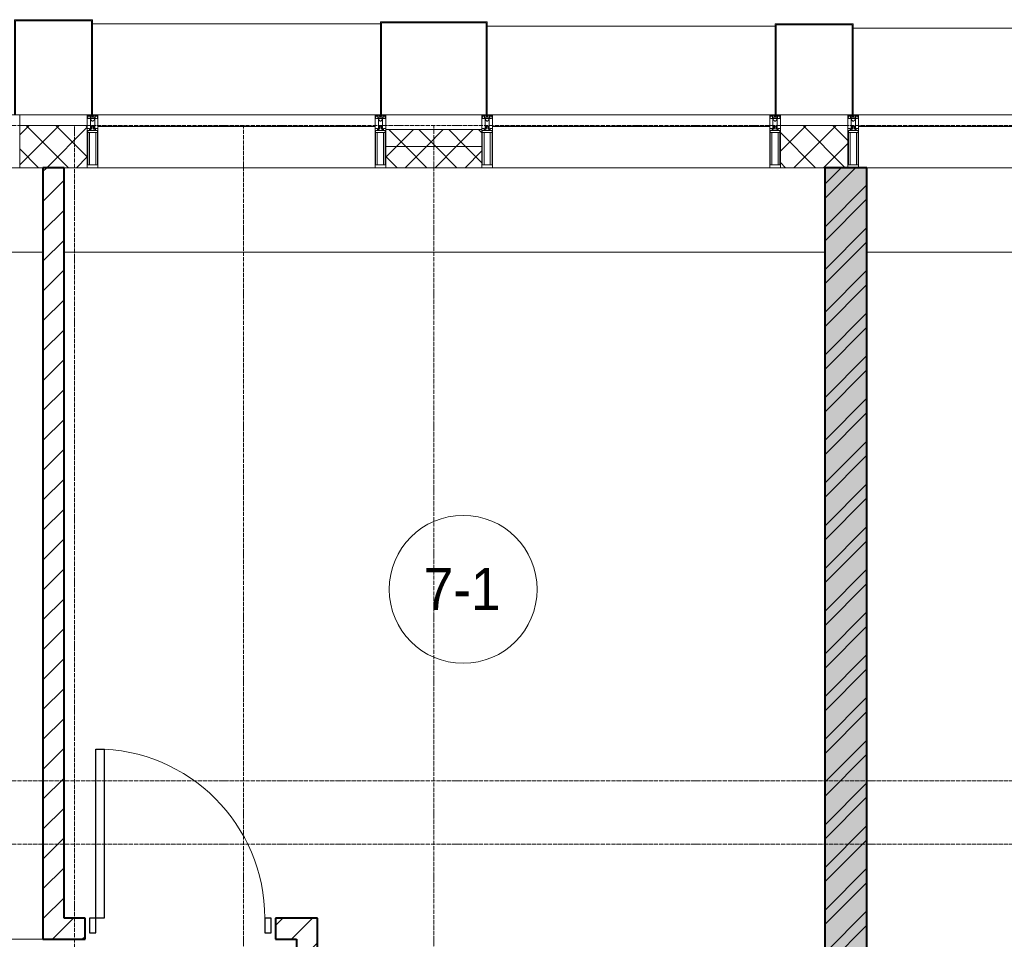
# Model space of a CAD drawing. Header units: millimetres. Extents: x 5617 to 109543, y 7718 to 202726.
# Tile 61 of 84: x 52854 to 57514, y 29250 to 33600. Entities that reach past the tile are written whole.
import ezdxf

# ---------------------------------------------------------------- set-up
doc = ezdxf.new("R2010")
doc.units = ezdxf.units.MM
doc.linetypes.add('ADSK_Линия сетки', pattern=[25, 20, -2.5, 0, -2.5])
doc.linetypes.add('Линия сетки', pattern=[25, 20, -2.5, 0, -2.5])
for name, color, linetype, lineweight in [('Двери', 7, 'Continuous', 18), ('Импосты витража', 7, 'Continuous', 18), ('Колонны', 7, 'Continuous', 18), ('Марки помещений', 7, 'Continuous', 20), ('Оси', 7, 'Continuous', 9), ('Панели витража', 7, 'Continuous', 18), ('Перекрытия', 7, 'Continuous', 18), ('Стены', 7, 'Continuous', 18), ('Стены разрез', 7, 'Continuous', 40), ('Стены штриховка', 7, 'Continuous', 40), ('Элементы узлов', 7, 'Continuous', 18)]:
    doc.layers.add(name, color=color, linetype=linetype, lineweight=lineweight)
doc.styles.add('Arial_3', font='arial.ttf', dxfattribs={"width": 0.9, "height": 200})
pattern_1 = [(45, (0, 0), (-70.71068, 70.71068), [])]
pattern_2 = [(45, (0, 0), (-70.71068, 70.71068), []), (135, (0, 0), (-70.71068, -70.71068), [])]

# ---------------------------------------------------------------- blocks, each defined once
blk = doc.blocks.new('A_DOR_Door - Вн_3_Одинарная_900x2100-2975902-МКСС_К4_L16_54_900_')
at = {"layer": 'Двери', "color": 253, "lineweight": 30, "true_color": 0xaaaaaa}
for p, q in [((-400, 50), (-400, 850)), ((-400, 850), (-360, 850)), ((-400, 50), (-400, 850)), ((-360, 850), (-360, 50)), ((-430, 50), (-430, -20)), ((-400, 50), (-430, 50)), ((-360, 50), (-400, 50)), ((-400, -20), (-400, 50)), ((430, 50), (400, 50)), ((400, 50), (400, -20)), ((430, -20), (430, 50)), ((-430, -20), (-400, -20)), ((400, -20), (430, -20))]:
    blk.add_line(p, q, dxfattribs=at)
at = {"layer": 'Двери', "color": 254, "lineweight": 9, "true_color": 0xd4d4d4}
blk.add_arc((-400, 50), 800, 360, 90, dxfattribs=at)
blk = doc.blocks.new('135_SLK_K4_AR_rvt-1-МКСС_К4_L16_54_900_')
at = {"layer": 'Стены разрез', "lineweight": 9, "true_color": 0xaaaaaa}
h = blk.add_hatch(dxfattribs=at)
h.set_pattern_fill('FP_3', color=253, style=0, pattern_type=2)
h.set_pattern_definition(pattern_1)
h.paths.add_polyline_path([(124200, 29350), (124200, 32900), (124100, 32900), (124100, 29350)])
h = blk.add_hatch(dxfattribs=at)
h.set_pattern_fill('FP_1', color=253, style=0, pattern_type=2)
h.set_pattern_definition([(50, (0, 0), (218.62117, -19.1268), [22.86, -251.46]), (355, (0, 0), (-42.29187, 229.2684), [18.288, -201.168]), (100.451, (18.22, -1.6), (176.33107, 210.13963), [19.428, -213.708]), (46.184, (0, 60.96), (325.29495, -50.45164), [34.29, -377.19]), (96.636, (27.1, 56.76), (284.883, 296.91266), [29.142, -320.562]), (351.184, (0, 60.96), (284.8858, 296.9107), [27.432, -301.752]), (21, (30.48, 45.72), (181.93753, -122.71832), [22.86, -251.46]), (326, (30.48, 45.72), (74.16223, 221.0262), [18.288, -201.168]), (71.451, (45.64, 35.5), (256.10035, 98.30526), [19.428, -213.708]), (37.5, (0, 0), (3.70639, 101.465895), [3.353, -195.377, 3.353, -200.863, -201.93]), (37.5, (0, 0), (3.70639, 101.465895), [-402.946, 3.353, -198.577]), (7.5, (0, 0), (80.18358, 120.21653), [3.353, -113.081, 3.353, -190.805, -76.962]), (7.5, (0, 0), (80.18358, 120.21653), [-310.591, 3.353, -73.609]), (327.5, (-67.97, 0), (162.708646, -6.87497), [3.353, -72.847, 3.353, -234.391, -315.468]), (327.5, (-67.97, 0), (162.708646, -6.87497), [-313.944, 3.353, -312.115]), (317.5, (-98.45, 0), (177.75468, 30.51183), [3.353, -95.707, 3.353, -154.534, -224.028]), (317.5, (-98.45, 0), (177.75468, 30.51183), [-256.946, 3.353, -220.675])])
h.paths.add_polyline_path([(127800, 26350), (128000, 26350), (128000, 32900), (127800, 32900), (127800, 26543.6)])
h = blk.add_hatch(dxfattribs=at)
h.set_pattern_fill('FP_2', color=253, style=0, pattern_type=2)
h.set_pattern_definition([(45, (0, 0), (-101.02788, 101.02788), []), (45, (67.35, 0), (-101.02788, 101.02788), [])])
h.paths.add_polyline_path([(127800, 26350), (128000, 26350), (128000, 32900), (127800, 32900), (127800, 26543.6)])
h = blk.add_hatch(dxfattribs=at)
h.set_pattern_fill('FP_3', color=253, style=0, pattern_type=2)
h.set_pattern_definition(pattern_1)
h.paths.add_polyline_path([(125300, 29250), (125300, 29350), (125200, 29350), (125200, 29250)])
h.paths.add_polyline_path([(124100, 29250), (124300, 29250), (124300, 29350), (124100, 29350)])
h = blk.add_hatch(dxfattribs=at)
h.set_pattern_fill('FP_3', color=253, style=0, pattern_type=2)
h.set_pattern_definition(pattern_1)
h.paths.add_polyline_path([(125300, 28750), (125400, 28750), (125400, 29350), (125300, 29350), (125300, 28935.2)])
at = {"layer": 'Перекрытия', "color": 253, "true_color": 0xaaaaaa}
for p, q in [((124100, 32500), (120650, 32500)), ((127800, 32500), (124200, 32500)), ((131150, 32500), (128000, 32500))]:
    blk.add_line(p, q, dxfattribs=at)
at = {"layer": 'Стены', "color": 253, "true_color": 0xaaaaaa}
blk.add_line((120650, 29250.4), (124100, 29250.4), dxfattribs=at)
at = {"layer": 'Стены разрез', "color": 253, "true_color": 0xaaaaaa}
for p, q in [((124200, 32900), (124100, 32900)), ((124100, 32900), (124100, 29350)), ((124200, 29350), (124200, 32900)), ((128000, 32900), (127800, 32900)), ((127800, 32900), (127800, 26350)), ((128000, 26350), (128000, 32900)), ((124100, 29350), (124100, 29250)), ((124300, 29350), (124200, 29350)), ((124300, 29250), (124300, 29350)), ((125300, 29350), (125200, 29350)), ((125200, 29350), (125200, 29250)), ((125400, 29350), (125300, 29350)), ((125400, 28750), (125400, 29350)), ((124100, 29250), (124300, 29250)), ((125200, 29250), (125300, 29250)), ((125300, 29250), (125300, 28750))]:
    blk.add_line(p, q, dxfattribs=at)
at = {"layer": 'Двери', "color": 253, "lineweight": 18, "true_color": 0xaaaaaa}
blk.add_blockref('A_DOR_Door - Вн_3_Одинарная_900x2100-2975902-МКСС_К4_L16_54_900_', (124750, 29300), dxfattribs=at)
blk = doc.blocks.new('System Panel - A_PAN_Glass-7513417-МКСС_К4_L16_54_900_')
at = {"layer": 'Панели витража', "color": 253, "lineweight": 5, "true_color": 0xaaaaaa}
for p, q in [((656.25, 0), (-656.25, 0)), ((-656.25, 0), (-656.25, -55)), ((656.25, -55), (656.25, 0)), ((-656.25, -55), (656.25, -55))]:
    blk.add_line(p, q, dxfattribs=at)
blk = doc.blocks.new('Rectangular Mullion - R_StandardFrame_50Wx250H-V66-МКСС_К4_L16_54_900_')
at = {"layer": 'Импосты витража', "color": 253, "lineweight": 5, "true_color": 0xaaaaaa}
blk.add_line((129272.5, 32900), (128000, 32900), dxfattribs=at)
blk = doc.blocks.new('Rectangular Mullion - R_StandardFrame_50Wx250H-5816490-МКСС_К4_L16_54_900_')
at = {"layer": 'Импосты витража', "color": 253, "lineweight": 5, "true_color": 0xaaaaaa}
blk.add_line((134740, 32900), (133427.5, 32900), dxfattribs=at)
blk = doc.blocks.new('Rectangular Mullion - 50Wx250H-2623690-МКСС_К4_L16_54_900_')
at = {"layer": 'Элементы узлов', "color": 253, "lineweight": 5, "true_color": 0xaaaaaa}
for p, q in [((-25, 65.2), (-25, 250)), ((-25, 250), (0, 250)), ((-23, 237.3), (0, 237.3)), ((-23, 237.3), (-23, 73.6)), ((-14.9, 84), (-14.9, 237.3)), ((25, 250), (0, 250)), ((23, 237.3), (0, 237.3)), ((14.9, 84), (14.9, 237.3)), ((23, 237.3), (23, 73.6)), ((25, 65.2), (25, 250)), ((-14, 65.2), (-25, 65.2)), ((0, 84), (-23, 84)), ((-0.5, 73.6), (-23, 73.6)), ((-14, 71.3), (-14, 65.2)), ((-10, 71.3), (-14, 71.3)), ((-10, 53), (-10, 71.3)), ((-8.7, 53), (-10, 53)), ((-10, 53), (-10, 17)), ((-8.7, 53), (-7, 54.7)), ((-7, 65.2), (-5.9, 67.3)), ((-7, 65.2), (-7, 54.7)), ((-4.1, 67.3), (-5.9, 67.3)), ((-4.1, 67.3), (-2.9, 65.1)), ((-2.9, 65.1), (-2.9, 54.6)), ((-1.3, 53), (-2.9, 54.6)), ((0, 53), (-1.3, 53)), ((0, 84), (23, 84)), ((0, 53), (1.3, 53)), ((0.5, 73.6), (23, 73.6)), ((1.3, 53), (2.9, 54.6)), ((4.1, 67.3), (2.9, 65.1)), ((2.9, 65.1), (2.9, 54.6)), ((4.1, 67.3), (5.9, 67.3)), ((7, 65.2), (5.9, 67.3)), ((7, 65.2), (7, 54.7)), ((8.7, 53), (7, 54.7)), ((8.7, 53), (10, 53)), ((10, 71.3), (14, 71.3)), ((10, 53), (10, 71.3)), ((10, 53), (10, 17)), ((14, 71.3), (14, 65.2)), ((14, 65.2), (25, 65.2)), ((-23.8, 14.6), (-25, 14.2)), ((-25, 0), (-25, 14.2)), ((-22.3, 17), (-23.8, 17)), ((-23.8, 17), (-23.8, 14.6)), ((-22.5, 10.6), (-23.8, 14.6)), ((-22.5, 10.6), (-23.7, 9.9)), ((-23.7, 1.3), (-23.7, 9.9)), ((-23.7, 1.3), (-11.8, 1.3)), ((-23.2, 10.2), (-22.5, 8)), ((-22.5, 8), (-22.5, 4.5)), ((-21.3, 4.5), (-22.5, 4.5)), ((-22.3, 17), (-22.3, 16)), ((-22.3, 16), (-21.3, 16)), ((-19, 17.6), (-21.3, 16)), ((-21.3, 4.5), (-21.3, 6.5)), ((-21.3, 6.5), (-14.2, 6.5)), ((-18.4, 16.6), (-19, 17.6)), ((-7.4, 16.6), (-18.4, 16.6)), ((-14.2, 6.5), (-14.2, 4.5)), ((-13.2, 4.5), (-14.2, 4.5)), ((-13.2, 4.5), (-12.2, 7.2)), ((-12.7, 7.6), (-11.3, 11.4)), ((-12.7, 7.6), (-11.8, 6.9)), ((-12.2, 9), (-12.2, 14.8)), ((-12.2, 14.8), (0, 14.8)), ((-11.8, 1.3), (-11.8, 6.9)), ((-10.5, 11.2), (-11.3, 11.4)), ((-10.5, 1.5), (-10.5, 11.2)), ((-4.8, 1.5), (-10.5, 1.5)), ((-10, 17), (-7.5, 17)), ((-8.5, 23), (-1.5, 30)), ((-8.5, 18.5), (-8.5, 23)), ((-7.5, 18.5), (-8.5, 18.5)), ((-7.5, 17), (-7.5, 18.5)), ((-7.4, 18), (-7.4, 16.6)), ((-2.6, 18), (-7.4, 18)), ((0, 8), (-4.8, 8)), ((-4.8, 1.5), (-4.8, 8)), ((-2.6, 18), (-2.6, 16.8)), ((-2.6, 16.8), (0, 16.8)), ((-1.5, 30), (0, 30)), ((1.5, 30), (0, 30)), ((2.6, 16.8), (0, 16.8)), ((0, 14.8), (0, 16.8)), ((0, 14.8), (0, 16.8)), ((12.2, 14.8), (0, 14.8)), ((0, 0), (0, 8)), ((0, 8), (4.8, 8)), ((0, 0), (0, 8)), ((8.5, 23), (1.5, 30)), ((2.6, 18), (2.6, 16.8)), ((2.6, 18), (7.4, 18)), ((4.8, 1.5), (4.8, 8)), ((4.8, 1.5), (10.5, 1.5)), ((7.4, 18), (7.4, 16.6)), ((7.4, 16.6), (18.4, 16.6)), ((7.5, 18.5), (8.5, 18.5)), ((7.5, 17), (7.5, 18.5)), ((10, 17), (7.5, 17)), ((8.5, 18.5), (8.5, 23)), ((10.5, 11.2), (11.3, 11.4)), ((10.5, 1.5), (10.5, 11.2)), ((12.7, 7.6), (11.3, 11.4)), ((12.7, 7.6), (11.8, 6.9)), ((11.8, 1.3), (11.8, 6.9)), ((23.7, 1.3), (11.8, 1.3)), ((12.2, 9), (12.2, 14.8)), ((13.2, 4.5), (12.2, 7.2)), ((13.2, 4.5), (14.2, 4.5)), ((21.3, 6.5), (14.2, 6.5)), ((14.2, 6.5), (14.2, 4.5)), ((18.4, 16.6), (19, 17.6)), ((19, 17.6), (21.3, 16)), ((22.3, 16), (21.3, 16)), ((21.3, 4.5), (21.3, 6.5)), ((21.3, 4.5), (22.5, 4.5)), ((22.3, 17), (22.3, 16)), ((22.3, 17), (23.8, 17)), ((22.5, 10.6), (23.8, 14.6)), ((22.5, 10.6), (23.7, 9.9)), ((23.2, 10.2), (22.5, 8)), ((22.5, 8), (22.5, 4.5)), ((23.7, 1.3), (23.7, 9.9)), ((23.8, 17), (23.8, 14.6)), ((23.8, 14.6), (25, 14.2)), ((25, 0), (25, 14.2)), ((-25, 0), (0, 0)), ((25, 0), (0, 0))]:
    blk.add_line(p, q, dxfattribs=at)
for centre, start, end in [((-0.5, 73.1), 360, 90), ((0.5, 73.1), 90, 180)]:
    blk.add_arc(centre, 0.5, start, end, dxfattribs=at)
blk = doc.blocks.new('Rectangular Mullion - R_StandardFrame_50Wx250H-V62-МКСС_К4_L16_54_900_')
at = {"layer": 'Импосты витража', "color": 253, "lineweight": 5, "true_color": 0xaaaaaa}
for p, q in [((-25, 0), (-25, 250)), ((-25, 250), (25, 250)), ((25, 250), (25, 0)), ((0, 0), (-25, 0)), ((25, 0), (5, 0))]:
    blk.add_line(p, q, dxfattribs=at)
blk = doc.blocks.new('Rectangular Mullion - R_StandardFrame_50Wx250H-7511672-МКСС_К4_L16_54_900_')
at = {"layer": 'Импосты витража', "color": 253, "lineweight": 5, "true_color": 0xaaaaaa}
for p, q in [((-25, 0), (-25, 250)), ((-25, 250), (25, 250)), ((25, 250), (25, 0)), ((-5, 0), (-25, 0)), ((25, 0), (0, 0))]:
    blk.add_line(p, q, dxfattribs=at)
blk = doc.blocks.new('A_SLK_PAN_Type1 - Прямой тип панели-6538271-МКСС_К4_L16_54_900_')
at = {"layer": 'Колонны', "lineweight": 5}
for p, q in [((-247.5, 0), (-252.5, 0)), ((-252.5, 0), (-252.5, -440)), ((-247.5, -435), (-247.5, 0)), ((227.5, 0), (-227.5, 0)), ((247.5, 0), (247.5, -435)), ((252.5, 0), (247.5, 0)), ((252.5, -440), (252.5, 0)), ((-252.5, -440), (252.5, -440)), ((247.5, -435), (-247.5, -435))]:
    blk.add_line(p, q, dxfattribs=at)
blk = doc.blocks.new('A_SLK_PAN_Type1 - Прямой тип панели-6538272-МКСС_К4_L16_54_900_')
at = {"layer": 'Колонны', "lineweight": 5}
for p, q in [((-180, 0), (-185, 0)), ((-185, 0), (-185, -430)), ((-180, -425), (-180, 0)), ((160, 0), (-160, 0)), ((180, 0), (180, -425)), ((185, 0), (180, 0)), ((185, -430), (185, 0)), ((-185, -430), (185, -430)), ((180, -425), (-180, -425))]:
    blk.add_line(p, q, dxfattribs=at)
blk = doc.blocks.new('A_SLK_PAN_Type1 - Прямой тип панели-6538274-МКСС_К4_L16_54_900_')
at = {"layer": 'Колонны', "lineweight": 5}
for p, q in [((-180, 0), (-185, 0)), ((-185, 0), (-185, -450)), ((-180, -445), (-180, 0)), ((160, 0), (-160, 0)), ((180, 0), (180, -445)), ((185, 0), (180, 0)), ((185, -450), (185, 0)), ((-185, -450), (185, -450)), ((180, -445), (-180, -445))]:
    blk.add_line(p, q, dxfattribs=at)
blk = doc.blocks.new('A_OGR_PAN_Отлив - A_OGR_PAN_Отлив-6266202-МКСС_К4_L16_54_900_')
at = {"layer": 'Колонны', "color": 253, "lineweight": 5, "true_color": 0xaaaaaa}
blk.add_line((681.25, 410), (-681.25, 410), dxfattribs=at)
blk = doc.blocks.new('A_OGR_PAN_Отлив - A_OGR_PAN_Отлив-6265499-МКСС_К4_L16_54_900_')
at = {"layer": 'Колонны', "color": 253, "lineweight": 5, "true_color": 0xaaaaaa}
blk.add_line((681.25, 420), (-681.25, 420), dxfattribs=at)
blk = doc.blocks.new('A_OGR_PAN_Отлив - A_OGR_PAN_Отлив-6266126-МКСС_К4_L16_54_900_')
at = {"layer": 'Колонны', "color": 253, "lineweight": 5, "true_color": 0xaaaaaa}
blk.add_line((681.25, 430), (-681.25, 430), dxfattribs=at)
blk = doc.blocks.new('135_SLK_K4_AR_FCD_rvt-1-МКСС_К4_L16_54_900_')
at = {"layer": 'Стены разрез', "lineweight": 5, "true_color": 0xaaaaaa}
h = blk.add_hatch(dxfattribs=at)
h.set_pattern_fill('FP_4', color=253, style=0, pattern_type=2)
h.set_pattern_definition(pattern_2)
h.paths.add_polyline_path([(124310, 32900), (124310, 33100), (123990, 33100), (123990, 32900)])
h = blk.add_hatch(dxfattribs=at)
h.set_pattern_fill('FP_4', color=253, style=0, pattern_type=2)
h.set_pattern_definition(pattern_2)
h.paths.add_polyline_path([(127910, 32900), (127910, 33100), (127590, 33100), (127590, 32900)])
h = blk.add_hatch(dxfattribs=at)
h.set_pattern_fill('FP_4', color=253, style=0, pattern_type=2)
h.set_pattern_definition(pattern_2)
h.paths.add_polyline_path([(126177.5, 33000), (126177.5, 33080), (125722.5, 33080), (125722.5, 33000)])
h = blk.add_hatch(dxfattribs=at)
h.set_pattern_fill('FP_4', color=253, style=0, pattern_type=2)
h.set_pattern_definition(pattern_2)
h.paths.add_polyline_path([(126177.5, 32900), (126177.5, 33000), (125722.5, 33000), (125722.5, 32900)])
at = {"layer": 'Стены разрез', "color": 253, "lineweight": 9, "true_color": 0xaaaaaa}
for p, q in [((124310, 33100), (123990, 33100)), ((123990, 33100), (123990, 32900)), ((124310, 32900), (124310, 33100)), ((127910, 33100), (127590, 33100)), ((127590, 33100), (127590, 32900)), ((127910, 32900), (127910, 33100)), ((126177.5, 33080), (125722.5, 33080)), ((125722.5, 33080), (125722.5, 32900)), ((126177.5, 32900), (126177.5, 33080)), ((123990, 32900), (124310, 32900)), ((125722.5, 32900), (126177.5, 32900)), ((127590, 32900), (127910, 32900))]:
    blk.add_line(p, q, dxfattribs=at)
at = {"layer": 'Стены штриховка', "color": 253, "lineweight": 9, "true_color": 0xaaaaaa}
blk.add_line((126177.5, 33000), (125722.5, 33000), dxfattribs=at)
at = {"layer": 'Импосты витража', "color": 253, "lineweight": 5, "true_color": 0xaaaaaa, "extrusion": (0, 0, -1), "rotation": 180}
for name, p in [('Rectangular Mullion - R_StandardFrame_50Wx250H-V62-МКСС_К4_L16_54_900_', (-123965, 33150)), ('Rectangular Mullion - 50Wx250H-2623690-МКСС_К4_L16_54_900_', (-124335, 33150)), ('Rectangular Mullion - R_StandardFrame_50Wx250H-7511672-МКСС_К4_L16_54_900_', (-124335, 33150)), ('Rectangular Mullion - 50Wx250H-2623690-МКСС_К4_L16_54_900_', (-125697.5, 33150)), ('Rectangular Mullion - R_StandardFrame_50Wx250H-V62-МКСС_К4_L16_54_900_', (-125697.5, 33150)), ('Rectangular Mullion - 50Wx250H-2623690-МКСС_К4_L16_54_900_', (-126202.5, 33150)), ('Rectangular Mullion - R_StandardFrame_50Wx250H-7511672-МКСС_К4_L16_54_900_', (-126202.5, 33150)), ('Rectangular Mullion - 50Wx250H-2623690-МКСС_К4_L16_54_900_', (-127565, 33150)), ('Rectangular Mullion - R_StandardFrame_50Wx250H-V62-МКСС_К4_L16_54_900_', (-127565, 33150)), ('Rectangular Mullion - 50Wx250H-2623690-МКСС_К4_L16_54_900_', (-127935, 33150)), ('Rectangular Mullion - R_StandardFrame_50Wx250H-7511672-МКСС_К4_L16_54_900_', (-127935, 33150))]:
    blk.add_blockref(name, p, dxfattribs=at)
at = {"layer": 'Импосты витража', "color": 253, "lineweight": 5, "true_color": 0xaaaaaa}
for name, p in [('Rectangular Mullion - R_StandardFrame_50Wx250H-5816490-МКСС_К4_L16_54_900_', (-9067.5, 0)), ('Rectangular Mullion - R_StandardFrame_50Wx250H-5816490-МКСС_К4_L16_54_900_', (-7200, 0)), ('Rectangular Mullion - R_StandardFrame_50Wx250H-V66-МКСС_К4_L16_54_900_', (0, 0))]:
    blk.add_blockref(name, p, dxfattribs=at)
at = {"layer": 'Колонны', "color": 253, "lineweight": 5, "true_color": 0xaaaaaa, "rotation": 180}
for name, p in [('A_SLK_PAN_Type1 - Прямой тип панели-6538274-МКСС_К4_L16_54_900_', (124150, 33150)), ('A_SLK_PAN_Type1 - Прямой тип панели-6538271-МКСС_К4_L16_54_900_', (125950, 33150)), ('A_SLK_PAN_Type1 - Прямой тип панели-6538272-МКСС_К4_L16_54_900_', (127750, 33150))]:
    blk.add_blockref(name, p, dxfattribs=at)
at = {"layer": 'Колонны', "color": 253, "lineweight": 5, "true_color": 0xaaaaaa}
for name, p in [('A_OGR_PAN_Отлив - A_OGR_PAN_Отлив-6266126-МКСС_К4_L16_54_900_', (125016.3, 33150)), ('A_OGR_PAN_Отлив - A_OGR_PAN_Отлив-6265499-МКСС_К4_L16_54_900_', (126883.8, 33150)), ('A_OGR_PAN_Отлив - A_OGR_PAN_Отлив-6266202-МКСС_К4_L16_54_900_', (128616.3, 33150))]:
    blk.add_blockref(name, p, dxfattribs=at)
at = {"layer": 'Панели витража', "color": 253, "lineweight": 5, "true_color": 0xaaaaaa}
for p in [(125016.3, 33150), (126883.8, 33150), (128616.3, 33150)]:
    blk.add_blockref('System Panel - A_PAN_Glass-7513417-МКСС_К4_L16_54_900_', p, dxfattribs=at)
blk = doc.blocks.new('050_Марка_Помещение - Номер-620969-МКСС_К4_L16_54_900_')
at = {"layer": 'Марки помещений'}
blk.add_circle((0, 0), 3.5, dxfattribs=at)

msp = doc.modelspace()

# ---------------------------------------------------------------- linework, layer by layer
at = {"layer": 'Оси', "linetype": 'ADSK_Линия сетки'}
for p, q in [((65663.9, 33100), (24981.8, 33100)), ((65663.9, 30000), (26251.8, 30000)), ((65663.9, 29700), (24981.8, 29700))]:
    msp.add_line(p, q, dxfattribs=at)
at = {"layer": 'Оси', "linetype": 'Линия сетки'}
for p, q in [((53113.9, 13295.7), (53113.9, 33100)), ((53913.9, 12025.7), (53913.9, 33100)), ((54813.9, 12025.7), (54813.9, 33100))]:
    msp.add_line(p, q, dxfattribs=at)

# ---------------------------------------------------------------- block references
at = {"lineweight": 5}
for name in ['135_SLK_K4_AR_FCD_rvt-1-МКСС_К4_L16_54_900_', '135_SLK_K4_AR_rvt-1-МКСС_К4_L16_54_900_']:
    msp.add_blockref(name, (-71136.1, 0), dxfattribs=at)
at = {"layer": 'Марки помещений', "xscale": 99.99999999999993, "yscale": 99.99999999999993, "zscale": 99.99999999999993}
msp.add_blockref('050_Марка_Помещение - Номер-620969-МКСС_К4_L16_54_900_', (54952.8, 30905.3), dxfattribs=at)

# ---------------------------------------------------------------- texts
at = {"layer": 'Марки помещений', "lineweight": 9, "insert": (54766.3, 31007), "char_height": 200, "width": 447.342, "attachment_point": 1, "style": 'Arial_3'}
msp.add_mtext('7-1', dxfattribs=at)

doc.saveas('drawing.dxf')
